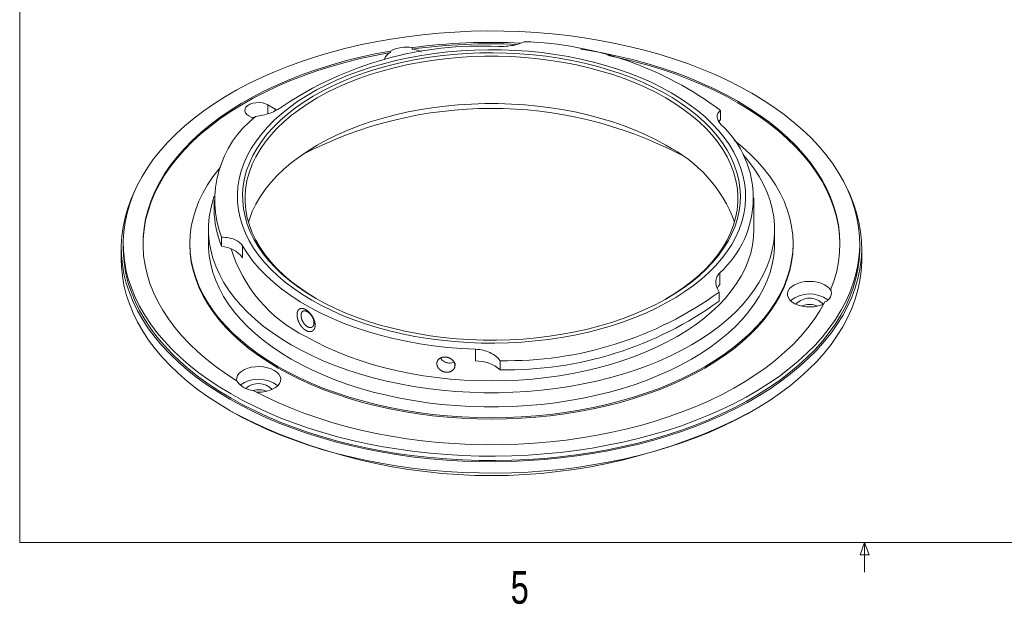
# Model space of a CAD drawing. Header units: inches. Extents: x 0.3 to 10.6, y 0.2 to 8.4.
# Tile 1 of 5: x 0.3 to 3.2, y 0.2 to 1.9. Entities that reach past the tile are written whole.
import ezdxf

# ---------------------------------------------------------------- set-up
doc = ezdxf.new("R2010")
doc.units = ezdxf.units.IN
doc.header["$MEASUREMENT"] = 0
doc.styles.add('SLDTEXTSTYLE1', font='TXT', dxfattribs={"width": 0.75})

msp = doc.modelspace()

# ---------------------------------------------------------------- linework, layer by layer
at = {"color": 7, "linetype": 'Continuous', "lineweight": 0}
for p, q in [((0.329927, 8.192073), (0.329927, 0.392073)), ((10.629927, 0.392073), (0.329927, 0.392073)), ((2.741426, 0.3575), (2.754677, 0.392073)), ((2.754677, 0.392073), (2.754677, 0.307274)), ((2.754677, 0.392073), (2.767232, 0.3575)), ((2.767232, 0.3575), (2.741426, 0.3575))]:
    msp.add_line(p, q, dxfattribs=at)
at = {"color": 7, "linetype": 'Continuous', "lineweight": 15}
for p, q in [((1.456655, 1.808459), (1.456655, 1.812541)), ((1.393593, 1.802787), (1.393593, 1.798704)), ((1.063319, 1.6363), (1.042459, 1.648342)), ((1.000502, 1.608884), (0.987305, 1.616503)), ((1.067448, 1.63349), (1.063319, 1.6363)), ((2.341245, 1.606322), (2.341245, 1.632266)), ((2.225979, 1.505769), (2.227903, 1.504654)), ((0.888055, 1.373457), (0.888055, 1.347513)), ((2.437055, 1.291171), (2.437055, 1.38115)), ((0.871555, 1.291171), (0.871555, 1.250344)), ((2.496055, 1.250344), (2.496055, 1.291171)), ((0.627055, 1.250344), (0.627055, 1.237688)), ((0.818305, 1.250344), (0.818305, 1.246261)), ((0.909109, 1.268486), (0.909109, 1.242542)), ((0.969307, 1.209834), (0.969307, 1.243472)), ((2.549305, 1.246261), (2.549305, 1.250344)), ((2.740555, 1.237688), (2.740555, 1.250344)), ((0.621305, 1.237688), (0.621305, 1.205026)), ((2.746305, 1.205026), (2.746305, 1.237688)), ((2.339132, 1.133112), (2.339132, 1.166749)), ((2.337308, 1.111344), (2.337308, 1.0854)), ((2.657665, 1.119213), (2.657665, 1.115131)), ((1.638366, 0.913462), (1.638366, 0.9471)), ((1.708673, 0.88836), (1.708673, 0.914304)), ((0.932382, 0.77138), (0.942991, 0.765254)), ((2.42462, 0.765254), (2.435228, 0.77138))]:
    msp.add_line(p, q, dxfattribs=at)
at = {"color": 8, "linetype": 'Continuous', "lineweight": 15}
for p, q in [((1.042459, 1.623016), (1.042459, 1.648342)), ((1.063319, 1.631326), (1.063319, 1.6363))]:
    msp.add_line(p, q, dxfattribs=at)
at = {"color": 7, "linetype": 'Continuous', "lineweight": 15, "flags": 128}
for points in [[(0.93657, 0.818975), (0.970354, 0.800316), (1.005535, 0.782538), (1.042043, 0.765676), (1.079808, 0.749763), (1.118755, 0.734829), (1.158808, 0.720905), (1.199889, 0.708018), (1.241917, 0.696191), (1.284811, 0.68545), (1.328485, 0.675814), (1.372855, 0.667304), (1.417833, 0.659934), (1.463332, 0.65372), (1.509263, 0.648674), (1.555536, 0.644806), (1.602059, 0.642123), (1.648743, 0.640631), (1.695495, 0.640333), (1.742224, 0.641228), (1.788839, 0.643316), (1.835248, 0.646592), (1.881361, 0.651051), (1.927087, 0.656682), (1.972337, 0.663475), (2.017022, 0.671417), (2.061055, 0.680493), (2.104349, 0.690684), (2.14682, 0.70197), (2.188385, 0.71433), (2.228962, 0.72774), (2.268472, 0.742172), (2.306837, 0.757599), (2.343983, 0.77399), (2.379836, 0.791315), (2.414327, 0.809537), (2.447388, 0.828623), (2.478954, 0.848534), (2.508963, 0.869232), (2.537358, 0.890675), (2.564081, 0.912823), (2.589081, 0.935632), (2.612309, 0.959056), (2.63372, 0.983051), (2.653271, 1.007569), (2.670924, 1.032562), (2.686645, 1.057982), (2.700402, 1.083778), (2.71217, 1.1099), (2.721925, 1.136298), (2.729647, 1.162918), (2.735322, 1.18971), (2.738939, 1.21662), (2.740491, 1.243596), (2.739973, 1.270585), (2.737389, 1.297535), (2.732742, 1.324393), (2.726041, 1.351105), (2.7173, 1.37762), (2.706537, 1.403887), (2.693771, 1.429852), (2.679028, 1.455466), (2.662337, 1.480679), (2.64373, 1.505441), (2.623244, 1.529703), (2.60092, 1.553418), (2.5768, 1.576541), (2.550932, 1.599024), (2.523366, 1.620825), (2.494157, 1.641901), (2.463362, 1.662211), (2.43104, 1.681714), (2.397256, 1.700373), (2.362076, 1.71815), (2.325567, 1.735012), (2.287802, 1.750926), (2.248855, 1.765859), (2.208802, 1.779783), (2.167721, 1.792671), (2.125693, 1.804497), (2.0828, 1.815238), (2.039126, 1.824874), (1.994756, 1.833385), (1.949777, 1.840754), (1.904278, 1.846968), (1.858347, 1.852014), (1.812075, 1.855882), (1.765551, 1.858565), (1.718868, 1.860057), (1.672116, 1.860356), (1.625386, 1.85946), (1.578772, 1.857372), (1.532362, 1.854096), (1.486249, 1.849638), (1.440523, 1.844007), (1.395273, 1.837213), (1.350588, 1.829271), (1.306555, 1.820196), (1.263261, 1.810005), (1.22079, 1.798718), (1.179225, 1.786358), (1.138648, 1.772949), (1.099139, 1.758517), (1.060773, 1.743089), (1.023628, 1.726698), (0.987774, 1.709374), (0.953283, 1.691151), (0.920223, 1.672065), (0.888657, 1.652154), (0.858647, 1.631457), (0.830253, 1.610013), (0.803529, 1.587865), (0.778529, 1.565057), (0.755301, 1.541632), (0.733891, 1.517637), (0.71434, 1.493119), (0.696687, 1.468126), (0.680966, 1.442706), (0.667208, 1.41691), (0.65544, 1.390788), (0.645686, 1.364391), (0.637963, 1.33777), (0.632288, 1.310979), (0.628671, 1.284069), (0.62712, 1.257092), (0.627637, 1.230103), (0.630222, 1.203153), (0.634869, 1.176296), (0.641569, 1.149583), (0.65031, 1.123068), (0.661074, 1.096802), (0.67384, 1.070836), (0.688583, 1.045222), (0.705274, 1.020009), (0.72388, 0.995248), (0.744366, 0.970985), (0.766691, 0.94727), (0.790811, 0.924148), (0.816679, 0.901664), (0.844244, 0.879863), (0.873454, 0.858787), (0.904249, 0.838478), (0.93657, 0.818975)], [(1.393593, 1.798704), (1.349786, 1.790393), (1.306689, 1.780926), (1.264395, 1.770321), (1.222991, 1.758603), (1.182568, 1.745794), (1.143211, 1.731924), (1.105003, 1.717021), (1.068025, 1.701117), (1.032358, 1.684246), (0.998075, 1.666444), (0.96525, 1.647748), (0.933953, 1.628198), (0.904251, 1.607837), (0.876206, 1.586706), (0.849878, 1.564852), (0.825323, 1.54232), (0.802594, 1.519159), (0.781739, 1.495417), (0.762801, 1.471146), (0.745822, 1.446397), (0.730838, 1.421222), (0.717879, 1.395675), (0.706975, 1.36981), (0.698147, 1.343682), (0.691416, 1.317348), (0.686794, 1.290862), (0.684293, 1.264282), (0.683812, 1.248303)], [(1.393593, 1.802787), (1.349786, 1.794476), (1.306689, 1.785008), (1.264395, 1.774404), (1.222991, 1.762685), (1.182568, 1.749877), (1.143211, 1.736007), (1.105003, 1.721104), (1.068025, 1.7052), (1.032358, 1.688329), (0.998075, 1.670526), (0.96525, 1.65183), (0.933953, 1.632281), (0.904251, 1.611919), (0.876206, 1.590789), (0.849878, 1.568934), (0.825323, 1.546403), (0.802594, 1.523241), (0.781739, 1.4995), (0.762801, 1.475229), (0.745822, 1.450479), (0.730838, 1.425304), (0.717879, 1.399757), (0.706975, 1.373893), (0.698147, 1.347765), (0.691416, 1.321431), (0.686794, 1.294945), (0.684293, 1.268364), (0.683916, 1.241745), (0.685666, 1.215145), (0.689538, 1.188619), (0.695524, 1.162225), (0.703612, 1.136018), (0.713783, 1.110053), (0.726017, 1.084388), (0.740288, 1.059075), (0.756565, 1.034169), (0.774814, 1.009722), (0.794995, 0.985787), (0.817066, 0.962415), (0.84098, 0.939655), (0.866687, 0.917555), (0.89413, 0.896163), (0.923253, 0.875525), (0.953993, 0.855683)], [(1.168097, 1.08777), (1.196275, 1.072347), (1.225835, 1.057812), (1.256693, 1.044205), (1.288762, 1.031566), (1.321951, 1.01993), (1.356165, 1.00933), (1.391308, 0.999797), (1.427281, 0.991357), (1.46398, 0.984034), (1.501302, 0.977849), (1.539142, 0.972819), (1.577392, 0.968959), (1.615943, 0.96628), (1.654687, 0.964789), (1.693514, 0.964491), (1.732312, 0.965386), (1.770974, 0.967472), (1.809388, 0.970742), (1.847446, 0.975189), (1.885041, 0.980798), (1.922065, 0.987554), (1.958413, 0.995439), (1.993984, 1.004429), (2.028675, 1.014499), (2.062388, 1.025621), (2.095028, 1.037762), (2.126503, 1.05089), (2.156723, 1.064966), (2.185602, 1.07995), (2.213059, 1.095801), (2.239015, 1.112472), (2.263398, 1.129918), (2.286138, 1.148088), (2.307171, 1.16693), (2.326436, 1.186393), (2.34388, 1.20642), (2.359453, 1.226954), (2.37311, 1.247937), (2.384814, 1.269311), (2.394531, 1.291014), (2.402233, 1.312984), (2.407898, 1.33516), (2.411511, 1.357479), (2.413062, 1.379877), (2.412545, 1.402291), (2.409962, 1.424658), (2.405321, 1.446913), (2.398635, 1.468994), (2.389923, 1.490838), (2.379209, 1.512384), (2.366524, 1.53357), (2.351903, 1.554337), (2.335389, 1.574624), (2.317028, 1.594376), (2.296872, 1.613535), (2.274978, 1.632048), (2.251408, 1.649862), (2.226229, 1.666927), (2.199513, 1.683193), (2.171335, 1.698616), (2.141775, 1.713152), (2.110917, 1.726758), (2.078848, 1.739397), (2.04566, 1.751033), (2.011445, 1.761633), (1.976302, 1.771166), (1.94033, 1.779607), (1.903631, 1.78693), (1.866308, 1.793115), (1.828468, 1.798144), (1.790219, 1.802004), (1.751667, 1.804683), (1.712923, 1.806174), (1.674097, 1.806472), (1.635298, 1.805578), (1.596637, 1.803492), (1.558222, 1.800221), (1.520164, 1.795775), (1.48257, 1.790166), (1.445546, 1.783409), (1.409197, 1.775525), (1.373627, 1.766535), (1.338936, 1.756465), (1.305222, 1.745343), (1.272582, 1.733201), (1.241108, 1.720074), (1.210888, 1.705998), (1.182009, 1.691013), (1.154552, 1.675163), (1.128595, 1.658491), (1.104212, 1.641046), (1.081472, 1.622876), (1.06044, 1.604033), (1.041174, 1.584571), (1.023731, 1.564544), (1.008158, 1.54401), (0.9945, 1.523026), (0.982796, 1.501652), (0.97308, 1.47995), (0.965378, 1.457979), (0.959712, 1.435803), (0.956099, 1.413484), (0.954549, 1.391086), (0.955066, 1.368672), (0.957648, 1.346306), (0.962289, 1.324051), (0.968975, 1.301969), (0.977688, 1.280125), (0.988402, 1.258579), (1.001087, 1.237393), (1.015707, 1.216627), (1.032222, 1.196339), (1.050583, 1.176588), (1.070739, 1.157428), (1.092633, 1.138915), (1.116203, 1.121101), (1.141381, 1.104037), (1.168097, 1.08777)], [(1.178704, 1.093893), (1.206544, 1.078662), (1.235761, 1.064315), (1.266269, 1.050895), (1.297981, 1.038439), (1.330805, 1.026984), (1.364648, 1.016562), (1.39941, 1.007204), (1.434993, 0.998937), (1.471293, 0.991785), (1.508205, 0.985767), (1.545624, 0.980902), (1.583441, 0.977203), (1.621548, 0.974682), (1.659834, 0.973345), (1.69819, 0.973197), (1.736503, 0.974237), (1.774665, 0.976462), (1.812565, 0.979868), (1.850094, 0.984442), (1.887143, 0.990173), (1.923606, 0.997044), (1.959378, 1.005034), (1.994355, 1.014122), (2.028436, 1.02428), (2.061524, 1.03548), (2.093523, 1.047689), (2.124341, 1.060872), (2.153888, 1.074991), (2.18208, 1.090005), (2.208835, 1.10587), (2.234077, 1.122543), (2.257732, 1.139973), (2.279732, 1.158111), (2.300014, 1.176905), (2.318519, 1.1963), (2.335195, 1.21624), (2.349992, 1.236669), (2.362868, 1.257526), (2.373786, 1.278753), (2.382715, 1.300287), (2.389629, 1.322067), (2.394508, 1.34403), (2.397338, 1.366112), (2.39811, 1.38825), (2.396823, 1.41038), (2.39348, 1.432438), (2.388091, 1.454361), (2.380671, 1.476085), (2.371242, 1.497548), (2.359831, 1.518688), (2.346471, 1.539444), (2.3312, 1.559756), (2.314063, 1.579566), (2.295108, 1.598816), (2.274391, 1.61745), (2.251971, 1.635416), (2.227912, 1.652662), (2.202285, 1.669137), (2.175163, 1.684794), (2.146625, 1.699588), (2.116752, 1.713477), (2.08563, 1.726419), (2.053351, 1.738379), (2.020005, 1.749321), (1.98569, 1.759215), (1.950505, 1.76803), (1.914551, 1.775743), (1.877932, 1.782331), (1.840752, 1.787774), (1.803121, 1.792057), (1.765145, 1.795168), (1.726935, 1.797098), (1.6886, 1.797841), (1.650252, 1.797395), (1.612, 1.795762), (1.573956, 1.792945), (1.536228, 1.788954), (1.498925, 1.783799), (1.462156, 1.777496), (1.426026, 1.770063), (1.390639, 1.761521), (1.356097, 1.751894), (1.3225, 1.741211), (1.289945, 1.729503), (1.258525, 1.716802), (1.228332, 1.703147), (1.199452, 1.688575), (1.171968, 1.67313), (1.145961, 1.656855), (1.121504, 1.639797), (1.098668, 1.622007), (1.077519, 1.603534), (1.058118, 1.584433), (1.040522, 1.564758), (1.02478, 1.544566), (1.010938, 1.523916), (0.999036, 1.502866), (0.989109, 1.481478), (0.981185, 1.459813), (0.975286, 1.437934), (0.971431, 1.415904), (0.969629, 1.393786), (0.969887, 1.371644), (0.972202, 1.349541), (0.97657, 1.327543), (0.982977, 1.305711), (0.991404, 1.28411), (1.001828, 1.262801), (1.014218, 1.241845), (1.028539, 1.221304), (1.044749, 1.201236), (1.062801, 1.181699), (1.082645, 1.16275), (1.104221, 1.144443), (1.127468, 1.126831), (1.15232, 1.109965), (1.178704, 1.093893)], [(2.186476, 1.092496), (2.210248, 1.107059), (2.235045, 1.123912), (2.258226, 1.141516), (2.279721, 1.159818), (2.299469, 1.178765), (2.317411, 1.198301), (2.333494, 1.21837), (2.347672, 1.238912), (2.359902, 1.259866), (2.37015, 1.281173), (2.378384, 1.302768), (2.384581, 1.324589), (2.388722, 1.346572), (2.390796, 1.368652), (2.390796, 1.390764), (2.388722, 1.412844), (2.384581, 1.434827), (2.378384, 1.456648), (2.37015, 1.478243), (2.359902, 1.499549), (2.347672, 1.520504), (2.333494, 1.541046), (2.317411, 1.561114), (2.299469, 1.580651), (2.279721, 1.599598), (2.258226, 1.6179), (2.235045, 1.635504), (2.210248, 1.652357), (2.183907, 1.66841), (2.156098, 1.683617), (2.126904, 1.697932), (2.096411, 1.711314), (2.064707, 1.723723), (2.031887, 1.735123), (1.998045, 1.745481), (1.963281, 1.754765), (1.927698, 1.76295), (1.891399, 1.77001), (1.854491, 1.775926), (1.817083, 1.78068), (1.779284, 1.784257), (1.741205, 1.786648), (1.702957, 1.787845), (1.664653, 1.787845), (1.626406, 1.786648), (1.588326, 1.784257), (1.550527, 1.78068), (1.513119, 1.775926), (1.476211, 1.77001), (1.439913, 1.76295), (1.404329, 1.754765), (1.369566, 1.745481), (1.335724, 1.735123), (1.302903, 1.723723), (1.271199, 1.711314), (1.240706, 1.697932), (1.211512, 1.683617), (1.183704, 1.66841), (1.157362, 1.652357), (1.132565, 1.635504), (1.109385, 1.6179), (1.087889, 1.599598), (1.068141, 1.580651), (1.0502, 1.561114), (1.034116, 1.541046), (1.019939, 1.520504), (1.007708, 1.499549), (0.997461, 1.478243), (0.989227, 1.456648), (0.98303, 1.434827), (0.978888, 1.412844), (0.976815, 1.390764), (0.976815, 1.368652), (0.978888, 1.346572), (0.98303, 1.324589), (0.989227, 1.302768), (0.997461, 1.281173), (1.007708, 1.259866), (1.019939, 1.238912), (1.034116, 1.21837), (1.0502, 1.198301), (1.068141, 1.178765), (1.087889, 1.159818), (1.109385, 1.141516), (1.132565, 1.123912), (1.157362, 1.107059), (1.181135, 1.092496)], [(2.657665, 1.119213), (2.667101, 1.14527), (2.674447, 1.17155), (2.679686, 1.197997), (2.682807, 1.224556), (2.683804, 1.251169), (2.682675, 1.277781), (2.679422, 1.304334), (2.674052, 1.330773), (2.666577, 1.357041), (2.657012, 1.383081), (2.645377, 1.40884), (2.631698, 1.434261), (2.616004, 1.459292), (2.598327, 1.483878), (2.578706, 1.507967), (2.557182, 1.531509), (2.533801, 1.554453), (2.508613, 1.576751), (2.48167, 1.598354), (2.453032, 1.619217), (2.422758, 1.639296), (2.390912, 1.658548), (2.357563, 1.676932), (2.322781, 1.694409), (2.286641, 1.710942), (2.249219, 1.726495), (2.210595, 1.741036), (2.17085, 1.754534), (2.13007, 1.766959), (2.088341, 1.778287), (2.045752, 1.788491), (2.002394, 1.797551), (1.958357, 1.805448), (1.940205, 1.808334)], [(2.683799, 1.248303), (2.682675, 1.273698), (2.679422, 1.300252), (2.674052, 1.32669), (2.666577, 1.352958), (2.657012, 1.378999), (2.645377, 1.404757), (2.631698, 1.430179), (2.616004, 1.455209), (2.598327, 1.479795), (2.578706, 1.503885), (2.557182, 1.527427), (2.533801, 1.550371), (2.508613, 1.572668), (2.48167, 1.594271), (2.453032, 1.615135), (2.422758, 1.635214), (2.390912, 1.654466), (2.357563, 1.67285), (2.322781, 1.690327), (2.286641, 1.706859), (2.249219, 1.722413), (2.210595, 1.736954), (2.17085, 1.750451), (2.13007, 1.762877), (2.088341, 1.774204), (2.045752, 1.784408), (2.017998, 1.790358)], [(1.042459, 1.648342), (1.035058, 1.65169), (1.026485, 1.653917), (1.017237, 1.654896), (1.007852, 1.654568), (0.998876, 1.652953), (0.99083, 1.650145), (0.984182, 1.646307), (0.979318, 1.641663), (0.976521, 1.636481), (0.975953, 1.631063), (0.977648, 1.625724), (0.981507, 1.620775), (0.987305, 1.616503)], [(0.986418, 1.31176), (0.989227, 1.320752), (0.997461, 1.342347), (1.007708, 1.363653), (1.019939, 1.384608), (1.034116, 1.40515), (1.0502, 1.425218), (1.068141, 1.444755), (1.087889, 1.463702), (1.109385, 1.482004), (1.132565, 1.499608), (1.157362, 1.516461), (1.183704, 1.532514), (1.211512, 1.547721), (1.240706, 1.562036), (1.271199, 1.575418), (1.302903, 1.587827), (1.335724, 1.599227), (1.369566, 1.609585), (1.404329, 1.618869), (1.439913, 1.627054), (1.476211, 1.634114), (1.513119, 1.64003), (1.550527, 1.644784), (1.588326, 1.648361), (1.626406, 1.650752), (1.664653, 1.651949), (1.702957, 1.651949), (1.741205, 1.650752), (1.779284, 1.648361), (1.817083, 1.644784), (1.854491, 1.64003), (1.891399, 1.634114), (1.927698, 1.627054), (1.963281, 1.618869), (1.998045, 1.609585), (2.031887, 1.599227), (2.064707, 1.587827), (2.096411, 1.575418), (2.126904, 1.562036), (2.156098, 1.547721), (2.183907, 1.532514)], [(1.005244, 1.613411), (0.998876, 1.612126), (0.99621, 1.611362)], [(2.341245, 1.606322), (2.336873, 1.600648), (2.33593, 1.599112)], [(1.071804, 0.897044), (1.102571, 0.880133), (1.134738, 0.864115), (1.168228, 0.849028), (1.202959, 0.834907), (1.238849, 0.821786), (1.275811, 0.809699), (1.313756, 0.798673), (1.352593, 0.788735), (1.392227, 0.779909), (1.432564, 0.772216), (1.473506, 0.765675), (1.514955, 0.760302), (1.55681, 0.75611), (1.598971, 0.753108), (1.641337, 0.751304), (1.683805, 0.750702), (1.726273, 0.751304), (1.768639, 0.753108), (1.8108, 0.75611), (1.852656, 0.760302), (1.894105, 0.765675), (1.935047, 0.772216), (1.975383, 0.779909), (2.015018, 0.788735), (2.053854, 0.798673), (2.091799, 0.809699), (2.128761, 0.821786), (2.164651, 0.834907), (2.199383, 0.849028), (2.232873, 0.864115), (2.26504, 0.880133), (2.295806, 0.897044), (2.325098, 0.914805), (2.352846, 0.933374), (2.378981, 0.952707), (2.403442, 0.972758), (2.426169, 0.993477), (2.447108, 1.014814), (2.466208, 1.036719), (2.483423, 1.059139), (2.498712, 1.08202), (2.512037, 1.105306), (2.523367, 1.128941), (2.532675, 1.152869), (2.539938, 1.177031), (2.545138, 1.201371), (2.548263, 1.225828), (2.549305, 1.250344), (2.548263, 1.27486), (2.545138, 1.299318), (2.539938, 1.323657), (2.532675, 1.34782), (2.523367, 1.371747), (2.512037, 1.395383), (2.498712, 1.418669), (2.483423, 1.441549), (2.466208, 1.463969), (2.447108, 1.485874), (2.426169, 1.507212), (2.403442, 1.527931), (2.379961, 1.547217)], [(1.109458, 0.959607), (1.139285, 0.94324), (1.17051, 0.927765), (1.203053, 0.913223), (1.23683, 0.899651), (1.271754, 0.887085), (1.307736, 0.875555), (1.344684, 0.865093), (1.382501, 0.855724), (1.421093, 0.847473), (1.460358, 0.840361), (1.500198, 0.834406), (1.540508, 0.829624), (1.581187, 0.826027), (1.622129, 0.823623), (1.663229, 0.82242), (1.704382, 0.82242), (1.745482, 0.823623), (1.786424, 0.826027), (1.827102, 0.829624), (1.867413, 0.834406), (1.907252, 0.840361), (1.946518, 0.847473), (1.985109, 0.855724), (2.022927, 0.865093), (2.059874, 0.875555), (2.095856, 0.887085), (2.130781, 0.899651), (2.164557, 0.913223), (2.1971, 0.927765), (2.228325, 0.94324), (2.258153, 0.959607), (2.286506, 0.976826), (2.313312, 0.994852), (2.338502, 1.013639), (2.362011, 1.033138), (2.38378, 1.053299), (2.403751, 1.074071), (2.421875, 1.0954), (2.438104, 1.117232), (2.452396, 1.139511), (2.464716, 1.162178), (2.475031, 1.185177), (2.483315, 1.208448), (2.489547, 1.231931), (2.49371, 1.255566), (2.495795, 1.279293), (2.495795, 1.30305), (2.49371, 1.326776), (2.489547, 1.350412), (2.483315, 1.373895), (2.475031, 1.397166), (2.464716, 1.420164), (2.452396, 1.442832), (2.438104, 1.46511), (2.421875, 1.486942), (2.404709, 1.507209)], [(0.905358, 1.468731), (0.901403, 1.463969), (0.884188, 1.441549), (0.868899, 1.418669), (0.855573, 1.395383), (0.844243, 1.371747), (0.834936, 1.34782), (0.827673, 1.323657), (0.822473, 1.299318), (0.819348, 1.27486), (0.818305, 1.250344), (0.819348, 1.225828), (0.822473, 1.201371), (0.827673, 1.177031), (0.834936, 1.152869), (0.844243, 1.128941), (0.855573, 1.105306), (0.868899, 1.08202), (0.884188, 1.059139), (0.901403, 1.036719), (0.920502, 1.014814), (0.941441, 0.993477), (0.964168, 0.972758), (0.988629, 0.952707), (1.014765, 0.933374), (1.042512, 0.914805), (1.071804, 0.897044)], [(0.661328, 1.404449), (0.649845, 1.378896), (0.640037, 1.352355), (0.632273, 1.32559), (0.626566, 1.298652), (0.62293, 1.271596), (0.62137, 1.244473), (0.62189, 1.217336), (0.624489, 1.19024), (0.629161, 1.163236), (0.635898, 1.136378), (0.644687, 1.109719), (0.655509, 1.08331), (0.668344, 1.057203), (0.683167, 1.03145), (0.699949, 1.0061), (0.718657, 0.981203), (0.739254, 0.956809), (0.761701, 0.932964), (0.785952, 0.909716), (0.811961, 0.88711), (0.839676, 0.865191), (0.869044, 0.844), (0.900007, 0.82358), (0.932504, 0.803971)], [(0.888354, 1.386042), (0.884295, 1.373895), (0.878064, 1.350412), (0.8739, 1.326776), (0.871816, 1.30305), (0.871816, 1.279293), (0.8739, 1.255566), (0.878064, 1.231931), (0.884295, 1.208448), (0.892579, 1.185177), (0.902895, 1.162178), (0.915214, 1.139511), (0.929507, 1.117232), (0.945736, 1.0954), (0.963859, 1.074071), (0.983831, 1.053299), (1.005599, 1.033138), (1.029109, 1.013639), (1.054299, 0.994852), (1.081105, 0.976826), (1.109458, 0.959607)], [(0.932504, 0.803971), (0.966472, 0.785211), (1.001844, 0.767336), (1.038551, 0.750383), (1.076522, 0.734383), (1.115681, 0.719368), (1.155952, 0.705368), (1.197256, 0.69241), (1.239513, 0.68052), (1.28264, 0.66972), (1.326552, 0.660032), (1.371163, 0.651475), (1.416386, 0.644065), (1.462133, 0.637817), (1.508313, 0.632744), (1.554838, 0.628855), (1.601614, 0.626158), (1.648552, 0.624657), (1.695558, 0.624357), (1.742542, 0.625258), (1.78941, 0.627357), (1.836072, 0.630651), (1.882436, 0.635133), (1.928411, 0.640795), (1.973907, 0.647625), (2.018835, 0.655611), (2.063108, 0.664736), (2.106638, 0.674982), (2.14934, 0.68633), (2.191131, 0.698757), (2.231928, 0.71224), (2.271653, 0.72675), (2.310227, 0.742261), (2.347575, 0.758742), (2.383623, 0.776161), (2.418302, 0.794482), (2.451543, 0.813672), (2.48328, 0.833691), (2.513453, 0.854502), (2.542002, 0.876062), (2.568871, 0.89833), (2.594007, 0.921263), (2.617361, 0.944815), (2.638888, 0.96894), (2.658546, 0.993592), (2.676295, 1.018721), (2.692101, 1.044279), (2.705934, 1.070216), (2.717766, 1.09648), (2.727573, 1.123021), (2.735338, 1.149786), (2.741044, 1.176723), (2.74468, 1.20378), (2.74624, 1.230903), (2.74572, 1.258039), (2.743121, 1.285136), (2.738449, 1.312139), (2.731712, 1.338997), (2.722924, 1.365657), (2.712102, 1.392066), (2.706283, 1.404449)], [(1.151177, 0.983692), (1.179783, 0.968021), (1.20977, 0.953236), (1.241056, 0.939377), (1.273556, 0.926482), (1.30718, 0.914587), (1.341837, 0.903724), (1.377431, 0.893923), (1.413865, 0.885211), (1.451038, 0.877612), (1.48885, 0.871146), (1.527196, 0.865832), (1.565971, 0.861683), (1.605069, 0.858711), (1.644383, 0.856925), (1.683805, 0.856329), (1.723227, 0.856925), (1.762541, 0.858711), (1.80164, 0.861683), (1.840415, 0.865832), (1.878761, 0.871146), (1.916572, 0.877612), (1.953746, 0.885211), (1.99018, 0.893923), (2.025774, 0.903724), (2.06043, 0.914587), (2.094055, 0.926482), (2.126554, 0.939377), (2.157841, 0.953236), (2.187828, 0.968021), (2.216433, 0.983692), (2.243579, 1.000205), (2.26919, 1.017516), (2.293197, 1.035578), (2.315534, 1.054339), (2.336139, 1.07375), (2.354956, 1.093757), (2.371933, 1.114305), (2.387025, 1.135338), (2.400189, 1.156798), (2.411389, 1.178626), (2.420595, 1.200762), (2.427781, 1.223147), (2.432929, 1.245718), (2.436023, 1.268413), (2.437055, 1.291171)], [(0.818305, 1.246261), (0.819348, 1.221745), (0.822473, 1.197288), (0.827673, 1.172949), (0.834936, 1.148786), (0.844243, 1.124858), (0.855573, 1.101223), (0.868899, 1.077937), (0.884188, 1.055057), (0.901403, 1.032637), (0.920502, 1.010732), (0.941441, 0.989394), (0.964168, 0.968675), (0.988629, 0.948625), (1.014765, 0.929292), (1.042512, 0.910722), (1.071804, 0.892961)], [(0.871555, 1.250344), (0.871816, 1.238466), (0.8739, 1.214739), (0.878064, 1.191104), (0.884295, 1.167621), (0.892579, 1.14435), (0.902895, 1.121351), (0.915214, 1.098683), (0.929507, 1.076405), (0.945736, 1.054573), (0.963859, 1.033244), (0.983831, 1.012472), (1.005599, 0.992311), (1.029109, 0.972812), (1.054299, 0.954025), (1.081105, 0.935999), (1.109458, 0.91878)], [(1.638366, 0.9471), (1.597841, 0.949149), (1.557567, 0.952458), (1.517661, 0.957018), (1.47824, 0.962814), (1.439418, 0.969831), (1.401309, 0.978047), (1.364024, 0.987439), (1.327672, 0.997979), (1.292358, 1.009637), (1.258186, 1.022379), (1.225256, 1.036167), (1.193663, 1.050961), (1.163499, 1.066718), (1.134853, 1.083392), (1.107808, 1.100935), (1.082443, 1.119295), (1.058832, 1.138418), (1.037044, 1.15825), (1.017142, 1.178732), (0.999185, 1.199804), (0.983225, 1.221405), (0.969307, 1.243472)], [(1.071804, 0.892961), (1.102571, 0.876051), (1.134738, 0.860033), (1.168228, 0.844945), (1.202959, 0.830824), (1.238849, 0.817704), (1.275811, 0.805616), (1.313756, 0.79459), (1.352593, 0.784652), (1.392227, 0.775826), (1.432564, 0.768133), (1.473506, 0.761593), (1.514955, 0.756219), (1.55681, 0.752027), (1.598971, 0.749025), (1.641337, 0.747221), (1.683805, 0.746619), (1.726273, 0.747221), (1.768639, 0.749025), (1.8108, 0.752027), (1.852656, 0.756219), (1.894105, 0.761593), (1.935047, 0.768133), (1.975383, 0.775826), (2.015018, 0.784652), (2.053854, 0.79459), (2.091799, 0.805616), (2.128761, 0.817704), (2.164651, 0.830824), (2.199383, 0.844945), (2.232873, 0.860033), (2.26504, 0.876051), (2.295806, 0.892961), (2.325098, 0.910722), (2.352846, 0.929292), (2.378981, 0.948625), (2.403442, 0.968675), (2.426169, 0.989394), (2.447108, 1.010732), (2.466208, 1.032637), (2.483423, 1.055057), (2.498712, 1.077937), (2.512037, 1.101223), (2.523367, 1.124858), (2.532675, 1.148786), (2.539938, 1.172949), (2.545138, 1.197288), (2.548263, 1.221745), (2.549305, 1.246261)], [(1.109458, 0.91878), (1.139285, 0.902413), (1.17051, 0.886938), (1.203053, 0.872396), (1.23683, 0.858824), (1.271754, 0.846258), (1.307736, 0.834728), (1.344684, 0.824266), (1.382501, 0.814897), (1.421093, 0.806646), (1.460358, 0.799534), (1.500198, 0.793579), (1.540508, 0.788797), (1.581187, 0.785199), (1.622129, 0.782796), (1.663229, 0.781593), (1.704382, 0.781593), (1.745482, 0.782796), (1.786424, 0.785199), (1.827102, 0.788797), (1.867413, 0.793579), (1.907252, 0.799534), (1.946518, 0.806646), (1.985109, 0.814897), (2.022927, 0.824266), (2.059874, 0.834728), (2.095856, 0.846258), (2.130781, 0.858824), (2.164557, 0.872396), (2.1971, 0.886938), (2.228325, 0.902413), (2.258153, 0.91878), (2.286506, 0.935999), (2.313312, 0.954025), (2.338502, 0.972812), (2.362011, 0.992311), (2.38378, 1.012472), (2.403751, 1.033244), (2.421875, 1.054573), (2.438104, 1.076405), (2.452396, 1.098683), (2.464716, 1.121351), (2.475031, 1.14435), (2.483315, 1.167621), (2.489547, 1.191104), (2.49371, 1.214739), (2.495795, 1.238466), (2.496055, 1.250344)], [(0.627055, 1.237688), (0.627637, 1.217447), (0.630222, 1.190497), (0.634869, 1.163639), (0.641569, 1.136927), (0.65031, 1.110411), (0.661074, 1.084145), (0.67384, 1.05818), (0.688583, 1.032566), (0.705274, 1.007353), (0.72388, 0.982591), (0.744366, 0.958329), (0.766691, 0.934614), (0.790811, 0.911491), (0.816679, 0.889008), (0.844244, 0.867207), (0.873454, 0.846131), (0.904249, 0.825821), (0.93657, 0.806318)], [(0.93657, 0.806318), (0.970354, 0.787659), (1.005535, 0.769882), (1.042043, 0.75302), (1.079808, 0.737106), (1.118755, 0.722173), (1.158808, 0.708249), (1.199889, 0.695361), (1.241917, 0.683535), (1.284811, 0.672794), (1.328485, 0.663158), (1.372855, 0.654647), (1.417833, 0.647278), (1.463332, 0.641064), (1.509263, 0.636018), (1.555536, 0.63215), (1.602059, 0.629467), (1.648743, 0.627975), (1.695495, 0.627676), (1.742224, 0.628572), (1.788839, 0.63066), (1.835248, 0.633936), (1.881361, 0.638394), (1.927087, 0.644025), (1.972337, 0.650819), (2.017022, 0.658761), (2.061055, 0.667836), (2.104349, 0.678027), (2.14682, 0.689314), (2.188385, 0.701674), (2.228962, 0.715083), (2.268472, 0.729515), (2.306837, 0.744942), (2.343983, 0.761334), (2.379836, 0.778658), (2.414327, 0.796881), (2.447388, 0.815967), (2.478954, 0.835878), (2.508963, 0.856575), (2.537358, 0.878019), (2.564081, 0.900167), (2.589081, 0.922975), (2.612309, 0.9464), (2.63372, 0.970395), (2.653271, 0.994913), (2.670924, 1.019906), (2.686645, 1.045326), (2.700402, 1.071122), (2.71217, 1.097244), (2.721925, 1.123641), (2.729647, 1.150262), (2.735322, 1.177053), (2.738939, 1.203963), (2.740491, 1.23094), (2.740555, 1.237688)], [(0.621305, 1.205026), (0.62189, 1.184675), (0.624489, 1.157578), (0.629161, 1.130575), (0.635898, 1.103717), (0.644687, 1.077057), (0.655509, 1.050648), (0.668344, 1.024541), (0.683167, 0.998788), (0.699949, 0.973438), (0.718657, 0.948542), (0.739254, 0.924147), (0.761701, 0.900303), (0.785952, 0.877055), (0.811961, 0.854449), (0.839676, 0.832529), (0.869044, 0.811338), (0.900007, 0.790919), (0.932504, 0.771309), (0.966472, 0.752549), (1.001844, 0.734675), (1.038551, 0.717721), (1.076522, 0.701721), (1.115681, 0.686706), (1.155952, 0.672706), (1.197256, 0.659749), (1.239513, 0.647858), (1.28264, 0.637058), (1.326552, 0.62737), (1.371163, 0.618813), (1.416386, 0.611403), (1.462133, 0.605156), (1.508313, 0.600082), (1.554838, 0.596193), (1.601614, 0.593496), (1.648552, 0.591996), (1.695558, 0.591695), (1.742542, 0.592596), (1.78941, 0.594695), (1.836072, 0.597989), (1.882436, 0.602472), (1.928411, 0.608133), (1.973907, 0.614964), (2.018835, 0.622949), (2.063108, 0.632074), (2.106638, 0.64232), (2.14934, 0.653668), (2.191131, 0.666096), (2.231928, 0.679578), (2.271653, 0.694089), (2.310227, 0.7096), (2.347575, 0.726081), (2.383623, 0.743499), (2.418302, 0.761821), (2.451543, 0.78101), (2.48328, 0.80103), (2.513453, 0.82184), (2.542002, 0.8434), (2.568871, 0.865669), (2.594007, 0.888601), (2.617361, 0.912153), (2.638888, 0.936279), (2.658546, 0.96093), (2.676295, 0.986059), (2.692101, 1.011617), (2.705934, 1.037554), (2.717766, 1.063818), (2.727573, 1.090359), (2.735338, 1.117124), (2.741044, 1.144062), (2.74468, 1.171118), (2.74624, 1.198241), (2.746305, 1.205026)], [(2.339132, 1.133112), (2.334414, 1.12753), (2.331024, 1.121866)], [(2.657665, 1.115131), (2.653393, 1.12147), (2.647165, 1.127245), (2.639196, 1.132256), (2.62976, 1.13633), (2.619183, 1.139329), (2.607828, 1.141147), (2.596087, 1.141723), (2.584364, 1.141036), (2.573062, 1.139111), (2.562571, 1.136014), (2.553252, 1.131851), (2.545425, 1.126765), (2.539362, 1.120933), (2.535269, 1.114554), (2.533288, 1.107848), (2.533488, 1.101047), (2.535861, 1.094384), (2.540326, 1.088088), (2.546729, 1.082378), (2.554849, 1.077449), (2.564407, 1.07347), (2.575074, 1.07058), (2.586483, 1.068877), (2.59824, 1.068421), (2.60994, 1.069226), (2.621182, 1.071265), (2.631577, 1.074469), (2.637733, 1.077136)], [(1.000158, 0.829033), (1.034528, 0.811287), (1.07028, 0.794475), (1.107336, 0.778632), (1.145617, 0.763792), (1.185043, 0.749986), (1.22553, 0.737245), (1.266991, 0.725595), (1.309338, 0.71506), (1.352481, 0.705663), (1.396329, 0.697425), (1.440788, 0.690362), (1.485764, 0.68449), (1.531161, 0.679822), (1.576883, 0.676366), (1.622832, 0.674131), (1.66891, 0.673121), (1.71502, 0.673338), (1.761064, 0.674782), (1.806944, 0.67745), (1.852562, 0.681336), (1.89782, 0.686432), (1.942624, 0.692727), (1.986878, 0.700208), (2.030487, 0.708858), (2.073359, 0.71866), (2.115403, 0.729592), (2.156528, 0.741632), (2.196649, 0.754753), (2.23568, 0.768928), (2.273537, 0.784127), (2.310139, 0.800317), (2.345411, 0.817464), (2.379275, 0.835531), (2.411661, 0.85448), (2.442499, 0.874271), (2.471724, 0.894862), (2.499273, 0.916209), (2.525089, 0.938266), (2.549115, 0.960986), (2.571302, 0.984322), (2.591602, 1.008224), (2.609971, 1.03264), (2.626372, 1.057519), (2.640768, 1.082808)], [(1.009552, 0.824017), (1.011804, 0.823916), (1.023581, 0.824142), (1.035083, 0.825621), (1.045913, 0.828301), (1.0557, 0.83209), (1.064105, 0.836857), (1.070839, 0.842439), (1.075671, 0.848644), (1.078434, 0.855256), (1.079033, 0.86205), (1.077447, 0.868791), (1.073732, 0.875246), (1.068014, 0.881194), (1.060491, 0.88643), (1.051421, 0.890773), (1.041118, 0.894073), (1.029936, 0.896219), (1.01826, 0.897134), (1.006491, 0.896788), (0.995036, 0.895193), (0.984289, 0.892404), (0.97462, 0.888516), (0.966361, 0.883664), (0.959798, 0.878014), (0.955155, 0.871762), (0.952594, 0.865122), (0.952202, 0.858324), (0.952444, 0.85664)]]:
    msp.add_lwpolyline(points, dxfattribs=at)
at = {"color": 7, "linetype": 'Continuous', "lineweight": 15}
for centre, radius, start, end in [((1.653192, 0.794739), 1.022362, 87.147527, 123.972253), ((1.439152, 1.716977), 0.097155, 79.621034, 117.965044), ((1.683715, 0.114721), 1.712936, 87.159587, 97.617328), ((1.683665, 0.111125), 1.712448, 87.513238, 97.617814), ((1.444339, 1.726788), 0.082594, 62.640401, 81.424292), ((1.74649, 0.837203), 0.992904, 53.201329, 88.187263), ((1.408684, 1.768461), 0.033798, 116.518411, 163.423631), ((1.195085, 1.374805), 0.3051, 128.09712, 200.393986), ((1.683913, 0.462575), 1.175622, 62.542611, 117.574942), ((2.147736, 1.380954), 0.287256, 311.78129, 47.352602), ((2.006455, 1.175394), 0.398778, 19.996256, 63.577399), ((1.16564, 1.34859), 0.277587, 180.222452, 202.459938), ((0.902919, 1.159398), 0.083374, 37.224464, 85.742429), ((1.33403, 1.356654), 0.415375, 197.024926, 243.882596), ((1.729471, 1.949263), 1.035168, 268.84874, 305.957589), ((2.596863, 1.015935), 0.089747, 54.210032, 127.961836), ((2.631425, 1.109269), 0.028061, 289.447486, 20.755591), ((1.729471, 1.923319), 1.035168, 268.84874, 305.957589), ((2.596605, 1.041397), 0.0522, 41.703598, 138.296402), ((2.596605, 1.009988), 0.065521, 68.771249, 111.228751), ((1.639881, 0.806695), 0.106778, 49.890145, 90.812951), ((1.00275, 0.886832), 0.057858, 212.573341, 267.432036), ((1.015334, 0.771478), 0.089667, 51.999813, 125.82832), ((1.015155, 0.794443), 0.05414, 43.290977, 132.01828), ((1.015538, 0.764705), 0.066217, 68.957164, 103.610465), ((1.683805, 2.193338), 1.608798, 242.582104, 297.417896)]:
    msp.add_arc(centre, radius, start, end, dxfattribs=at)
for points, knots in [([(1.704069, 1.815835), (1.711367, 1.815721), (1.71853, 1.815948), (1.732597, 1.817062), (1.739489, 1.817962), (1.752245, 1.82034), (1.758286, 1.821853), (1.769046, 1.82537), (1.773793, 1.827366), (1.777899, 1.82961)], [0, 0, 0, 0, 0.25, 0.25, 0.5, 0.5, 0.75, 0.75, 1, 1, 1, 1]), ([(1.006839, 1.614909), (1.013987, 1.615798), (1.021062, 1.617094), (1.035071, 1.620474), (1.042023, 1.622579), (1.055014, 1.627367), (1.061231, 1.630113), (1.072495, 1.636057), (1.077515, 1.639225), (1.081904, 1.642593)], [0, 0, 0, 0, 0.25, 0.25, 0.5, 0.5, 0.75, 0.75, 1, 1, 1, 1]), ([(2.341245, 1.632266), (2.337937, 1.629743), (2.335457, 1.626953), (2.332128, 1.620839), (2.331306, 1.617495), (2.331458, 1.6106), (2.332428, 1.606957), (2.336121, 1.599605), (2.338803, 1.595926), (2.342348, 1.592241)], [0, 0, 0, 0, 0.25, 0.25, 0.5, 0.5, 0.75, 0.75, 1, 1, 1, 1]), ([(0.969307, 1.243472), (0.966996, 1.247469), (0.963879, 1.251033), (0.956095, 1.257326), (0.951401, 1.260038), (0.940962, 1.264327), (0.935072, 1.265964), (0.9226, 1.268069), (0.916026, 1.268559), (0.909109, 1.268486)], [0, 0, 0, 0, 0.25, 0.25, 0.5, 0.5, 0.75, 0.75, 1, 1, 1, 1]), ([(2.339132, 1.166749), (2.335532, 1.163083), (2.332796, 1.159057), (2.328985, 1.150316), (2.327945, 1.145594), (2.327666, 1.135985), (2.328423, 1.130967), (2.331632, 1.121062), (2.334055, 1.11617), (2.337308, 1.111344)], [0, 0, 0, 0, 0.25, 0.25, 0.5, 0.5, 0.75, 0.75, 1, 1, 1, 1]), ([(1.177774, 1.017691), (1.177808, 1.016136), (1.177767, 1.014553), (1.177616, 1.012691), (1.177284, 1.010531), (1.176665, 1.008152), (1.175765, 1.00587), (1.174624, 1.003829), (1.173258, 1.002047), (1.171676, 1.00054), (1.169898, 0.999327), (1.167947, 0.998419), (1.165836, 0.997825), (1.16359, 0.997553), (1.161234, 0.997607), (1.158791, 0.997985), (1.156283, 0.998687), (1.153739, 0.999705), (1.152033, 1.000589), (1.150331, 1.001571), (1.148625, 1.002657), (1.146117, 1.004556), (1.143672, 1.006712), (1.141308, 1.009107), (1.139048, 1.011719), (1.136914, 1.014518), (1.134925, 1.017474), (1.133095, 1.020566), (1.131442, 1.023759), (1.129982, 1.027017), (1.128724, 1.030314), (1.127679, 1.033618), (1.126858, 1.036891), (1.126306, 1.039885), (1.126015, 1.042266), (1.125862, 1.044311), (1.12581, 1.046078), (1.12585, 1.047737), (1.125976, 1.049608), (1.126266, 1.051769), (1.126858, 1.054228), (1.12768, 1.056461), (1.128725, 1.058447), (1.129985, 1.060164), (1.131445, 1.061598), (1.133099, 1.062739), (1.134931, 1.063573), (1.136921, 1.064095), (1.139056, 1.064302), (1.141318, 1.064191), (1.143683, 1.063764), (1.146127, 1.063028), (1.148632, 1.061989), (1.150333, 1.061098), (1.152032, 1.060117), (1.153738, 1.05904), (1.156283, 1.057163), (1.158791, 1.055037), (1.161234, 1.052687), (1.163589, 1.050132), (1.165836, 1.047394), (1.167946, 1.044501), (1.169898, 1.041484), (1.171676, 1.038362), (1.173257, 1.035168), (1.174624, 1.031935), (1.175765, 1.028689), (1.176665, 1.025458), (1.177315, 1.022279), (1.177642, 1.019701), (1.177774, 1.017691), (1.177808, 1.016136), (1.177767, 1.014553)], [-0.03110521, -0.01560789, -0.00782681, 0, 0.00893974, 0.01782322, 0.03110469, 0.04664866, 0.06231044, 0.07785593, 0.09338893, 0.10905667, 0.12469375, 0.14025474, 0.15588923, 0.17162411, 0.18723879, 0.20285859, 0.21861573, 0.23429869, 0.24991512, 0.25000081, 0.26570029, 0.28144662, 0.29706108, 0.31268542, 0.32842949, 0.34405852, 0.35962718, 0.37528472, 0.39094678, 0.40648232, 0.42204139, 0.43770714, 0.45324337, 0.4687426, 0.48122006, 0.48874803, 0.50000061, 0.50893274, 0.51564985, 0.53126792, 0.5467724, 0.56231429, 0.57798573, 0.59355008, 0.60909104, 0.62475886, 0.64042217, 0.65599695, 0.6716326, 0.68738234, 0.70301236, 0.71863376, 0.73434894, 0.75000074, 0.75008485, 0.76570108, 0.78138473, 0.79714127, 0.81276014, 0.82837425, 0.84410897, 0.85974347, 0.87530427, 0.89094097, 0.90660913, 0.92214277, 0.937689, 0.95335096, 0.96889479, 0.98439211, 0.99217319, 1, 1.00893974, 1.01782322, 1.03110469]), ([(1.174403, 1.018891), (1.174786, 1.022907), (1.174403, 1.02731), (1.17327, 1.031928), (1.171438, 1.036595), (1.168995, 1.041128), (1.166041, 1.045375), (1.162708, 1.049172), (1.159134, 1.052382), (1.155464, 1.054889), (1.151846, 1.056592), (1.14841, 1.05743), (1.145286, 1.057363), (1.142578, 1.056388), (1.140377, 1.054534), (1.138755, 1.051865), (1.137759, 1.048471), (1.137423, 1.044477), (1.137759, 1.040036), (1.138756, 1.03533), (1.140378, 1.030546), (1.142579, 1.025866), (1.145287, 1.021479), (1.14841, 1.017565), (1.151846, 1.014274), (1.155464, 1.011744), (1.159134, 1.01007), (1.162708, 1.009315), (1.166041, 1.009507), (1.168995, 1.010628), (1.171439, 1.012625), (1.17327, 1.015419), (1.174403, 1.018891), (1.174786, 1.022907), (1.174403, 1.02731)], [-0.09367861, -0.06252794, -0.03121848, 0, 0.03122055, 0.06253004, 0.09368209, 0.12501595, 0.15619157, 0.18747281, 0.21874267, 0.24991654, 0.28124051, 0.31238702, 0.34370447, 0.37492263, 0.40616039, 0.43746824, 0.46861811, 0.50000103, 0.53138428, 0.56253473, 0.59384285, 0.62508149, 0.6562986, 0.68761562, 0.71876088, 0.75008503, 0.7812584, 0.81252979, 0.84381175, 0.87498756, 0.90632139, 0.93747206, 0.96878152, 1, 1.03122055, 1.06253004, 1.09368209]), ([(1.708673, 0.914304), (1.705094, 0.919027), (1.700826, 0.923339), (1.690931, 0.93114), (1.685263, 0.934624), (1.673131, 0.940335), (1.666506, 0.942643), (1.652736, 0.945894), (1.645653, 0.946846), (1.638366, 0.9471)], [0, 0, 0, 0, 0.25, 0.25, 0.5, 0.5, 0.75, 0.75, 1, 1, 1, 1]), ([(1.579183, 0.906273), (1.579183, 0.897695), (1.5785, 0.894944), (1.575865, 0.889921), (1.573915, 0.887684), (1.566661, 0.882327), (1.559827, 0.880616), (1.549614, 0.881651), (1.546198, 0.882574), (1.539893, 0.885432), (1.537027, 0.887346), (1.532174, 0.891949), (1.530269, 0.89456), (1.527662, 0.90012), (1.52699, 0.903035), (1.526986, 0.911509), (1.529787, 0.916809), (1.536967, 0.921963), (1.539853, 0.923244), (1.54615, 0.924728), (1.549536, 0.924935), (1.559863, 0.923892), (1.566641, 0.920928), (1.576327, 0.912101), (1.579183, 0.906273), (1.579183, 0.897695)], [-0.125, -0.125, 0, 0, 0.0625, 0.0625, 0.125, 0.125, 0.25, 0.25, 0.3125, 0.3125, 0.375, 0.375, 0.4375, 0.4375, 0.5, 0.5, 0.625, 0.625, 0.6875, 0.6875, 0.75, 0.75, 0.875, 0.875, 1, 1, 1.0625, 1.0625]), ([(1.538015, 0.92208), (1.538335, 0.921341), (1.539697, 0.918203), (1.54473, 0.913556), (1.552412, 0.909092), (1.561224, 0.907051), (1.569639, 0.9073), (1.574161, 0.909342), (1.57621, 0.910267)], [0, 0, 0, 0, 0.06002032, 0.25467713, 0.44942949, 0.64412909, 0.83871005, 1, 1, 1, 1])]:
    msp.add_open_spline(points, degree=3, knots=knots, dxfattribs=at)

# ---------------------------------------------------------------- texts
at = {"color": 7, "linetype": 'Continuous', "lineweight": 0, "insert": (1.738791, 0.310586), "char_height": 0.09375, "attachment_point": 1, "style": 'SLDTEXTSTYLE1'}
msp.add_mtext('5', dxfattribs=at)

doc.saveas('drawing.dxf')
